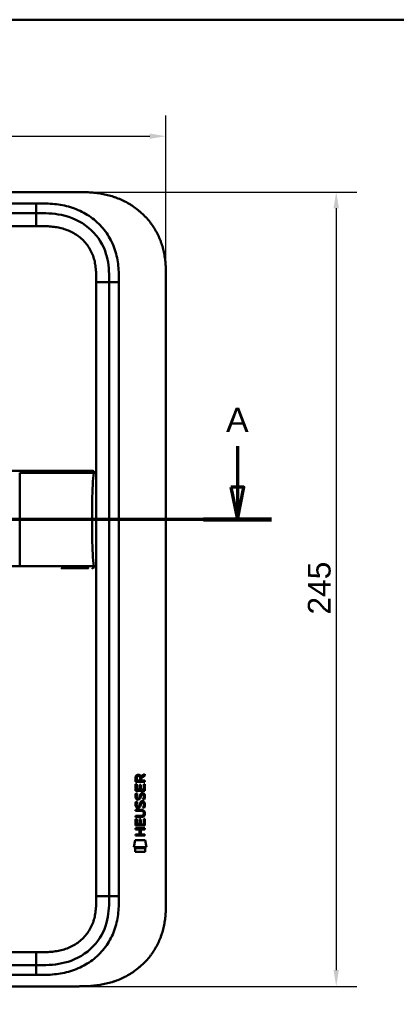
# Model space of a CAD drawing. Header units: millimetres. Extents: x 20 to 833, y 20 to 574.
# Tile 5 of 21: x 245 to 361, y 270 to 574. Entities that reach past the tile are written whole.
import ezdxf

# ---------------------------------------------------------------- set-up
doc = ezdxf.new("R2010")
doc.units = ezdxf.units.MM
doc.header["$LTSCALE"] = 2
for name, color, linetype, lineweight in [('Bemaßungen(DIN)', 7, 'Continuous', 25), ('Schnittansichtslinien(DIN)', 7, 'Continuous', 70), ('Sichtbare Kanten(DIN)', 7, 'Continuous', 50), ('Sichtbare tangentiale Kanten(DIN)', 7, 'Continuous', 50), ('Skizziergeometrie(DIN)', 7, 'Continuous', 50)]:
    doc.layers.add(name, color=color, linetype=linetype, lineweight=lineweight)
doc.styles.add('Aktuell-DINGroßer Text', font='arial.ttf')
doc.styles.add('STANDARD-DIN~0', font='arial.ttf')
doc.dimstyles.new('CAD-LAN', dxfattribs={"dimscale": 2, "dimtxt": 3.5, "dimasz": 2.5, "dimexe": 3.175, "dimexo": 0, "dimgap": 0.8, "dimtad": 1, "dimrnd": 1e-08, "dimtxsty": 'STANDARD-DIN~0', "dimcen": 0.09, "dimdle": 10, "dimclrd": 250, "dimclre": 250, "dimclrt": 250, "dimadec": 0, "dimazin": 2, "dimtfac": 1, "dimtmove": 0, "dimatfit": 3, "dimfxl": 1, "dimtolj": 1, "dimtzin": 0, "dimlwd": 25, "dimlwe": 25, "dimarcsym": 0})

# ---------------------------------------------------------------- blocks, each defined once
blk = doc.blocks.new('Ränder Standardrahmen')
at = {"layer": 'Skizziergeometrie(DIN)', "flags": 128}
blk.add_lwpolyline([(10, 10), (10, 287), (410, 287), (410, 10), (10, 10)], dxfattribs=at)
blk = doc.blocks.new('*D21')
at = {"layer": 'Bemaßungen(DIN)', "color": 250, "linetype": 'Continuous', "lineweight": 25, "true_color": 0x3f3f3f, "transparency": 16777216}
for p, q in [((75.6, 494.06), (75.6, 544.41)), ((289.6, 494.06), (289.6, 544.41)), ((80.6, 538.06), (284.6, 538.06))]:
    blk.add_line(p, q, dxfattribs=at)
at = {"layer": 'Bemaßungen(DIN)', "color": 250, "linetype": 'Continuous', "true_color": 0x3f3f3f, "transparency": 16777216}
for points in [[(80.6, 538.89), (80.6, 537.23), (75.6, 538.06)], [(284.6, 538.89), (284.6, 537.23), (289.6, 538.06)]]:
    blk.add_solid(points, dxfattribs=at)
at = {"layer": 'Defpoints', "color": 0, "linetype": 'Continuous', "transparency": 16777216}
for p in [(289.6, 538.06), (75.6, 494.06), (289.6, 494.06)]:
    blk.add_point(p, dxfattribs=at)
at = {"layer": 'Bemaßungen(DIN)', "color": 250, "linetype": 'Continuous', "lineweight": 25, "true_color": 0x3f3f3f, "transparency": 16777216, "insert": (174.83, 546.69), "char_height": 7, "attachment_point": 1, "style": 'STANDARD-DIN~0'}
blk.add_mtext('\\A1;214', dxfattribs=at)
blk = doc.blocks.new('*D22')
at = {"layer": 'Bemaßungen(DIN)', "color": 250, "linetype": 'Continuous', "lineweight": 25, "true_color": 0x3f3f3f, "transparency": 16777216}
for p, q in [((261.57, 520.84), (348.48, 520.84)), ((342.13, 515.84), (342.13, 280.84)), ((262.13, 275.84), (348.48, 275.84))]:
    blk.add_line(p, q, dxfattribs=at)
at = {"layer": 'Bemaßungen(DIN)', "color": 250, "linetype": 'Continuous', "true_color": 0x3f3f3f, "transparency": 16777216}
for points in [[(341.29, 515.84), (342.96, 515.84), (342.13, 520.84)], [(341.29, 280.84), (342.96, 280.84), (342.13, 275.84)]]:
    blk.add_solid(points, dxfattribs=at)
at = {"layer": 'Defpoints', "color": 0, "linetype": 'Continuous', "transparency": 16777216}
for p in [(261.57, 520.84), (262.13, 275.84), (342.13, 275.84)]:
    blk.add_point(p, dxfattribs=at)
at = {"layer": 'Bemaßungen(DIN)', "color": 250, "linetype": 'Continuous', "lineweight": 25, "true_color": 0x3f3f3f, "transparency": 16777216, "insert": (333.38, 390.52), "char_height": 7, "attachment_point": 1, "rotation": 90, "style": 'STANDARD-DIN~0'}
blk.add_mtext('\\A1;245', dxfattribs=at)
blk = doc.blocks.new('2DTransSchnitt0')
at = {"layer": 'Schnittansichtslinien(DIN)', "linetype": 'Continuous'}
for p, q in [((27.02, 221.22), (27.02, 214.93)), ((155.83, 221.22), (155.83, 214.93)), ((26.02, 214.93), (27.02, 209.93)), ((28.02, 214.93), (26.02, 214.93)), ((27.02, 214.93), (27.02, 209.93)), ((27.02, 209.93), (28.02, 214.93)), ((154.83, 214.93), (155.83, 209.93)), ((156.83, 214.93), (154.83, 214.93)), ((155.83, 214.93), (155.83, 209.93)), ((155.83, 209.93), (156.83, 214.93)), ((161.08, 209.93), (21.77, 209.93))]:
    blk.add_line(p, q, dxfattribs=at)
at = {"layer": 'Schnittansichtslinien(DIN)', "linetype": 'Continuous', "lineweight": 140}
for p, q in [((32.27, 209.93), (21.77, 209.93)), ((161.08, 209.93), (150.58, 209.93))]:
    blk.add_line(p, q, dxfattribs=at)
at = {"layer": 'Schnittansichtslinien(DIN)', "linetype": 'Continuous', "flags": 128}
for points in [[(26.02, 214.93), (27.02, 209.93), (28.02, 214.93), (26.02, 214.93)], [(154.83, 214.93), (155.83, 209.93), (156.83, 214.93), (154.83, 214.93)]]:
    blk.add_lwpolyline(points, dxfattribs=at)
at = {"layer": 'Schnittansichtslinien(DIN)'}
for points in [[(26.02, 214.93), (27.02, 209.93), (28.02, 214.93), (26.02, 214.93)], [(154.83, 214.93), (155.83, 209.93), (156.83, 214.93), (154.83, 214.93)]]:
    blk.add_solid(points, dxfattribs=at)
at = {"layer": 'Schnittansichtslinien(DIN)', "char_height": 3.73, "attachment_point": 7, "style": 'Aktuell-DINGroßer Text'}
for insert in [(25.27, 223.43), (154.08, 223.43)]:
    blk.add_mtext('A', dxfattribs=dict(at, insert=insert))

msp = doc.modelspace()

# ---------------------------------------------------------------- linework, layer by layer
at = {"layer": 'Sichtbare Kanten(DIN)'}
for p, q in [((261.565, 520.843), (103.643, 520.843)), ((249.566, 514.343), (104.643, 514.343)), ((272.104, 493.059), (272.104, 303.628)), ((289.604, 494.059), (289.604, 302.628)), ((280.252, 338.907), (280.255, 340.221)), ((280.603, 340.177), (280.602, 339.288)), ((281.62, 339.288), (281.62, 340.176)), ((281.917, 340.537), (283.113, 341.327)), ((283.112, 340.893), (281.97, 340.138)), ((283.113, 341.327), (283.112, 340.893)), ((280.25, 336.177), (280.252, 338.181)), ((283.111, 338.905), (280.252, 338.907)), ((280.252, 338.181), (280.6, 338.181)), ((280.6, 338.181), (280.599, 336.554)), ((280.602, 339.288), (281.62, 339.288)), ((281.493, 336.553), (281.495, 338)), ((281.495, 338), (281.843, 338)), ((281.843, 338), (281.842, 336.553)), ((281.97, 340.138), (281.969, 339.287)), ((281.969, 339.287), (283.111, 339.286)), ((282.76, 336.552), (282.762, 338.199)), ((282.762, 338.199), (283.11, 338.199)), ((283.11, 338.199), (283.109, 336.175)), ((283.111, 339.286), (283.111, 338.905)), ((283.109, 336.175), (280.25, 336.177)), ((280.422, 335.403), (280.76, 335.303)), ((280.599, 336.554), (281.493, 336.553)), ((280.618, 334.071), (280.625, 334.054)), ((281.842, 336.553), (282.76, 336.552)), ((282.35, 335.1), (282.339, 335.1)), ((280.42, 332.857), (280.758, 332.756)), ((280.616, 331.525), (280.623, 331.508)), ((281.3, 331.427), (281.311, 331.444)), ((281.302, 333.974), (281.313, 333.991)), ((282.348, 332.553), (282.337, 332.553)), ((280.243, 328.015), (280.244, 328.392)), ((281.889, 328.013), (280.243, 328.015)), ((280.244, 328.392), (281.913, 328.39)), ((280.245, 330.326), (281.891, 330.325)), ((280.245, 329.949), (280.245, 330.326)), ((281.915, 329.948), (280.245, 329.949)), ((282.795, 329.163), (282.795, 329.173)), ((280.241, 325.439), (280.243, 327.443)), ((283.1, 325.437), (280.241, 325.439)), ((280.243, 327.443), (280.592, 327.443)), ((280.592, 327.443), (280.59, 325.816)), ((280.59, 325.816), (281.485, 325.815)), ((281.485, 325.815), (281.486, 327.262)), ((281.486, 327.262), (281.834, 327.262)), ((281.834, 327.262), (281.833, 325.815)), ((281.833, 325.815), (282.752, 325.814)), ((282.752, 325.814), (282.753, 327.461)), ((282.753, 327.461), (283.102, 327.461)), ((283.102, 327.461), (283.1, 325.437)), ((280.238, 322.711), (281.481, 322.71)), ((280.238, 322.334), (280.238, 322.711)), ((283.096, 322.332), (280.238, 322.334)), ((280.239, 324.269), (280.24, 324.646)), ((281.482, 324.268), (280.239, 324.269)), ((280.24, 324.646), (283.098, 324.644)), ((281.481, 322.71), (281.482, 324.268)), ((281.839, 324.267), (281.837, 322.71)), ((281.837, 322.71), (283.097, 322.709)), ((283.098, 324.266), (281.839, 324.267)), ((283.097, 322.709), (283.096, 322.332)), ((283.098, 324.644), (283.098, 324.266)), ((279.707, 318.757), (280.166, 320.89)), ((280.166, 320.89), (283.172, 320.887)), ((283.172, 320.887), (283.622, 318.754)), ((283.622, 318.754), (279.707, 318.757)), ((280.165, 317.329), (280.166, 318.471)), ((283.162, 317.327), (280.165, 317.329)), ((280.166, 318.471), (283.163, 318.469)), ((283.163, 318.469), (283.162, 317.327)), ((249.566, 282.343), (104.643, 282.343)), ((103.643, 275.843), (262.125, 275.843))]:
    msp.add_line(p, q, dxfattribs=at)
for centre, major_axis, ratio, start_param, end_param in [((281.781, 339.404), (0.976, -1.274), 0.5180415, 2.7627686, 3.7355131), ((280.389, 339.323), (-1.242, -1.64), 0.5994938, 2.7365723, 3.5673799), ((281.884, 337.182), (1.103, 3.296), 0.2312948, 2.8124619, 2.8734213), ((281.691, 333.413), (0.839, 1.642), 0.4591024, 5.9761877, 6.4975755), ((281.968, 334.882), (1.192, 3.54), 0.2215161, 2.8263053, 2.8854462), ((281.369, 332.328), (0.583, 1.012), 0.541605, 2.7569093, 3.2147406), ((281.363, 334.865), (0.574, 1.004), 0.5438409, 2.7534304, 3.2137241), ((281.242, 331.452), (0.098, 0.139), 0.3641716, 4.4844927, 4.7925708), ((281.244, 333.998), (0.098, 0.139), 0.3641716, 4.4844927, 4.7925708), ((281.69, 330.869), (0.838, 1.64), 0.4594521, 5.9760112, 6.497704), ((278.074, 332.695), (4.808, -4.323), 0.3742014, 5.888113, 6.6064523), ((278.07, 325.651), (4.814, 4.313), 0.3742661, 5.9599282, 6.6783921), ((259.362, 349), (23.266, -20.361), 0.1371339, 6.127502, 6.402435)]:
    msp.add_ellipse(centre, major_axis=major_axis, ratio=ratio, start_param=start_param, end_param=end_param, dxfattribs=at)
for points, knots in [([(289.604, 494.059), (289.604, 494.627), (289.604, 495.77), (289.568, 497.219), (289.486, 498.68), (289.375, 499.856), (289.166, 501.33), (288.938, 502.509), (288.567, 503.975), (288.2, 505.139), (287.647, 506.572), (287.131, 507.699), (286.392, 509.072), (285.728, 510.139), (284.809, 511.423), (284.005, 512.409), (282.921, 513.579), (281.992, 514.463), (280.764, 515.495), (279.73, 516.26), (278.383, 517.134), (277.266, 517.766), (275.828, 518.469), (274.65, 518.961), (273.151, 519.488), (271.935, 519.84), (270.403, 520.195), (269.171, 520.415), (267.632, 520.617), (266.402, 520.725), (264.875, 520.807), (263.358, 520.843), (262.16, 520.844), (261.565, 520.843)], [0.00000215, 0.00000215, 0.00000215, 0.00000215, 0.04166657, 0.08333314, 0.10416642, 0.14583299, 0.16666628, 0.20833285, 0.22916613, 0.2708327, 0.29166599, 0.33333256, 0.35416584, 0.39583241, 0.4166657, 0.45833227, 0.47916555, 0.52083212, 0.54166541, 0.58333198, 0.60416526, 0.64583183, 0.66666512, 0.70833169, 0.72916497, 0.77083154, 0.79166483, 0.8333314, 0.85416468, 0.89583125, 0.91666454, 0.95833111, 0.99999768, 0.99999768, 0.99999768, 0.99999768]), ([(249.566, 514.343), (252.198, 514.343), (254.84, 514.293), (257.362, 513.774), (260.432, 513.142), (263.357, 511.822), (265.738, 509.843), (268.048, 507.924), (269.807, 505.415), (270.824, 502.686), (271.674, 500.404), (272.005, 497.969), (272.079, 495.507), (272.104, 494.691), (272.104, 493.873), (272.104, 493.059)], [-3.5878945, -3.5878945, -3.5878945, -3.5878945, -2.8265828, -2.8265828, -2.8265828, -1.8995125, -1.8995125, -1.8995125, -1.0006299, -1.0006299, -1.0006299, -0.2492206, -0.2492206, -0.2492206, 0, 0, 0, 0]), ([(257.333, 434.856), (256.903, 434.856), (256.463, 434.856), (256.013, 434.856), (253.482, 434.856), (250.741, 434.856), (248, 434.856), (245.75, 434.856), (243.48, 434.856), (241.21, 434.856), (231.106, 434.856), (220.956, 434.856), (210.834, 434.856), (193.925, 434.856), (177, 434.856), (160.087, 434.856), (151.63, 434.856), (143.171, 434.856), (134.713, 434.856), (130.484, 434.856), (126.257, 434.856), (122.028, 434.856), (119.363, 434.856), (116.687, 434.856), (114.04, 434.856), (112.486, 434.856), (110.952, 434.856), (109.405, 434.856), (109.043, 434.856), (108.686, 434.856), (108.314, 434.856)], [4.0756592, 4.0756592, 4.0756592, 4.0756592, 4.2235005, 4.2235005, 4.2235005, 5.0551855, 5.0551855, 5.0551855, 5.7376751, 5.7376751, 5.7376751, 8.7756456, 8.7756456, 8.7756456, 13.8502555, 13.8502555, 13.8502555, 16.3875605, 16.3875605, 16.3875605, 17.6562129, 17.6562129, 17.6562129, 18.4553381, 18.4553381, 18.4553381, 18.9248654, 18.9248654, 18.9248654, 19.0347624, 19.0347624, 19.0347624, 19.0347624]), ([(257.336, 434.856), (257.336, 434.856), (257.336, 434.856), (257.341, 434.856), (257.345, 434.856), (257.357, 434.856), (257.366, 434.856), (257.395, 434.856), (257.416, 434.856), (257.494, 434.856), (257.55, 434.856), (257.905, 434.856), (258.2, 434.856), (258.681, 434.856), (258.871, 434.856), (259.121, 434.856), (259.183, 434.856), (259.255, 434.856), (259.264, 434.856), (259.278, 434.856), (259.282, 434.856), (259.286, 434.856), (259.286, 434.856), (259.286, 434.856)], [0, 0, 0, 0, 0.00002188, 0.00002188, 0.00142248, 0.00142248, 0.00422366, 0.00422366, 0.01131416, 0.01131416, 0.03022246, 0.03022246, 0.13111584, 0.13111584, 0.19835985, 0.19835985, 0.22076992, 0.22076992, 0.2242714, 0.2242714, 0.22567199, 0.22567199, 0.22569388, 0.22569388, 0.22569388, 0.22569388]), ([(266.809, 434.857), (266.809, 434.857), (266.809, 434.857), (266.809, 434.857), (266.81, 434.855), (266.809, 434.855), (266.809, 434.857), (266.809, 434.858), (266.81, 434.856), (266.811, 434.856), (266.812, 434.855), (266.812, 434.857), (266.812, 434.857), (266.813, 434.857), (266.814, 434.856), (266.815, 434.856), (266.815, 434.856), (266.815, 434.856), (266.816, 434.856), (266.816, 434.857), (266.817, 434.856), (266.817, 434.856), (266.818, 434.856), (266.819, 434.856), (266.82, 434.856), (266.821, 434.856), (266.822, 434.856), (266.823, 434.856), (266.825, 434.856), (266.826, 434.856), (266.827, 434.856), (266.828, 434.856), (266.829, 434.856), (266.83, 434.856), (266.831, 434.856), (266.833, 434.856), (266.834, 434.856), (266.835, 434.856), (266.836, 434.856), (266.837, 434.856), (266.839, 434.856), (266.84, 434.856), (266.841, 434.856), (266.842, 434.856), (266.844, 434.856), (266.845, 434.856), (266.846, 434.856), (266.847, 434.856), (266.849, 434.856), (266.85, 434.856), (266.851, 434.856), (266.853, 434.856), (266.854, 434.856), (266.855, 434.856), (266.857, 434.856), (266.872, 434.856), (266.872, 434.856), (266.022, 434.856), (265.429, 434.856), (264.382, 434.856), (262.872, 434.856), (261.855, 434.856), (260.641, 434.856), (259.278, 434.856)], [0, 0, 0, 0, 0.0025183, 0.0025183, 0.0025183, 0.0949441, 0.0949441, 0.0949441, 0.1873699, 0.1873699, 0.1873699, 0.2797957, 0.2797957, 0.2797957, 0.3722215, 0.3722215, 0.3722215, 0.4184344, 0.4184344, 0.4184344, 0.4646473, 0.4646473, 0.4646473, 0.5570732, 0.5570732, 0.5570732, 0.649499, 0.649499, 0.649499, 0.7419248, 0.7419248, 0.7419248, 0.8343506, 0.8343506, 0.8343506, 0.9267764, 0.9267764, 0.9267764, 1.0192022, 1.0192022, 1.0192022, 1.111628, 1.111628, 1.111628, 1.2040539, 1.2040539, 1.2040539, 1.2964797, 1.2964797, 1.2964797, 1.3889055, 1.3889055, 1.3889055, 1.4813313, 1.4813313, 1.4813313, 2.5715522, 2.5715522, 2.5715522, 3.3314242, 3.3314242, 3.3314242, 3.8432408, 3.8432408, 3.8432408, 3.8432408]), ([(266.821, 434.856), (266.821, 434.856), (266.821, 434.856), (266.824, 434.856), (266.826, 434.856), (266.832, 434.856), (266.836, 434.856), (266.846, 434.856), (266.852, 434.856), (266.864, 434.856), (266.869, 434.856), (266.875, 434.856)], [0, 0, 0, 0, 0.0000178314, 0.0000178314, 0.0007794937, 0.0007794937, 0.0018252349, 0.0018252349, 0.0037615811, 0.0037615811, 0.0056120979, 0.0056120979, 0.0056120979, 0.0056120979]), ([(266.828, 434.856), (266.828, 434.856), (266.828, 434.856), (266.828, 434.856), (266.828, 434.856), (266.829, 434.856), (266.829, 434.856), (266.83, 434.856), (266.83, 434.856), (266.835, 434.856), (266.839, 434.856), (266.851, 434.856), (266.857, 434.856), (266.865, 434.856), (266.866, 434.856), (266.867, 434.856)], [0, 0, 0, 0, 0.0000222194, 0.0000222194, 0.0000666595, 0.0000666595, 0.0001555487, 0.0001555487, 0.000333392, 0.000333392, 0.0016342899, 0.0016342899, 0.0041648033, 0.0041648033, 0.0047801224, 0.0047801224, 0.0047801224, 0.0047801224]), ([(266.835, 434.856), (266.835, 434.856), (266.835, 434.856), (266.835, 434.856), (266.835, 434.856), (266.836, 434.856), (266.836, 434.856), (266.838, 434.856), (266.839, 434.856), (266.841, 434.856), (266.843, 434.856), (266.846, 434.856), (266.847, 434.856), (266.851, 434.856), (266.853, 434.856), (266.857, 434.856), (266.858, 434.856), (266.86, 434.856)], [0, 0, 0, 0, 0.0000111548, 0.0000111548, 0.0000825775, 0.0000825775, 0.0002255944, 0.0002255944, 0.0005124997, 0.0005124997, 0.0010879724, 0.0010879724, 0.0016605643, 0.0016605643, 0.0027915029, 0.0027915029, 0.0035733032, 0.0035733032, 0.0035733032, 0.0035733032]), ([(266.86, 434.856), (266.86, 434.856), (266.86, 434.856), (266.86, 434.856), (266.861, 434.856), (266.861, 434.856), (266.861, 434.856), (266.862, 434.856), (266.862, 434.856), (266.865, 434.856), (266.867, 434.856), (266.872, 434.856), (266.874, 434.856), (266.88, 434.856), (266.882, 434.856), (266.895, 434.856), (266.898, 434.856), (266.905, 434.856), (266.908, 434.856), (266.913, 434.856), (266.917, 434.856), (266.927, 434.856), (266.935, 434.856), (266.957, 434.855), (266.973, 434.855), (267.05, 434.852), (267.112, 434.846), (267.201, 434.82), (267.23, 434.808), (267.283, 434.777), (267.308, 434.758), (267.349, 434.711), (267.365, 434.683), (267.388, 434.626), (267.395, 434.596), (267.403, 434.535), (267.404, 434.504), (267.401, 434.397), (267.389, 434.321), (267.377, 434.245)], [0, 0, 0, 0, 0.00028677, 0.00028677, 0.00085963, 0.00085963, 0.00200522, 0.00200522, 0.00429634, 0.00429634, 0.02262582, 0.02262582, 0.03179275, 0.03179275, 0.04109082, 0.04109082, 0.04341208, 0.04341208, 0.04456568, 0.04456568, 0.0457191, 0.0457191, 0.04803012, 0.04803012, 0.05262124, 0.05262124, 0.07113734, 0.07113734, 0.08037876, 0.08037876, 0.08967939, 0.08967939, 0.09896721, 0.09896721, 0.10819296, 0.10819296, 0.11738064, 0.11738064, 0.14030941, 0.14030941, 0.14030941, 0.14030941]), ([(266.838, 419.856), (266.838, 423.692), (266.882, 427.507), (267.033, 430.455), (267.11, 431.957), (267.216, 433.239), (267.373, 434.245)], [0, 0, 0, 0, 0.30888536, 0.30888536, 0.30888536, 0.4662495, 0.4662495, 0.4662495, 0.4662495]), ([(266.838, 419.856), (266.838, 416.019), (266.882, 412.204), (267.033, 409.256), (267.11, 407.754), (267.216, 406.473), (267.373, 405.466)], [0, 0, 0, 0, 0.30889062, 0.30889062, 0.30889062, 0.46621578, 0.46621578, 0.46621578, 0.46621578]), ([(264.416, 404.856), (263.902, 404.856), (263.442, 404.856), (262.873, 404.856), (262.873, 404.856), (262.873, 404.856), (262.873, 404.856), (262.872, 404.856), (262.872, 404.856), (262.871, 404.856), (262.87, 404.856), (262.854, 404.856), (262.838, 404.856), (262.801, 404.856), (262.779, 404.856), (262.701, 404.856), (262.643, 404.856), (262.429, 404.856), (262.269, 404.856), (262.049, 404.856), (261.994, 404.856), (260.806, 404.856), (259.454, 404.856), (257.812, 404.856), (257.632, 404.856), (257.416, 404.856), (257.382, 404.856), (257.344, 404.856), (257.341, 404.856), (257.338, 404.856), (257.337, 404.856), (257.337, 404.856), (257.337, 404.856), (257.336, 404.856), (257.336, 404.856), (257.336, 404.856), (257.336, 404.856), (257.336, 404.856)], [0, 0, 0, 0, 0.2888434, 0.2888434, 0.2888555, 0.2888555, 0.2889037, 0.2889037, 0.2890003, 0.2890003, 0.2893864, 0.2893864, 0.2972061, 0.2972061, 0.3076323, 0.3076323, 0.3354365, 0.3354365, 0.409599, 0.409599, 0.4343137, 0.4343137, 0.9352187, 0.9352187, 0.9962242, 0.9962242, 1.0076608, 1.0076608, 1.008733, 1.008733, 1.0088295, 1.0088295, 1.0088778, 1.0088778, 1.0089019, 1.0089019, 1.008914, 1.008914, 1.008914, 1.008914]), ([(265.687, 404.856), (265.687, 404.856), (265.687, 404.856), (265.687, 404.856), (265.687, 404.856), (265.687, 404.856), (265.686, 404.856), (265.686, 404.856), (265.685, 404.856), (265.684, 404.856), (265.683, 404.856), (265.681, 404.856), (265.679, 404.856), (265.659, 404.856), (265.641, 404.856), (265.597, 404.856), (265.572, 404.856), (265.478, 404.856), (265.406, 404.856), (265.229, 404.856), (265.122, 404.856), (264.971, 404.856), (264.933, 404.856), (264.796, 404.856), (264.693, 404.856), (264.546, 404.856), (264.506, 404.856), (264.449, 404.856), (264.433, 404.856), (264.417, 404.856), (264.417, 404.856), (264.416, 404.856), (264.416, 404.856), (264.416, 404.856)], [0, 0, 0, 0, 0.00002838, 0.00002838, 0.00008514, 0.00008514, 0.00019867, 0.00019867, 0.00065277, 0.00065277, 0.00156097, 0.00156097, 0.00328513, 0.00328513, 0.02167639, 0.02167639, 0.04619826, 0.04619826, 0.11159781, 0.11159781, 0.1988087, 0.1988087, 0.22787204, 0.22787204, 0.30054295, 0.30054295, 0.32778981, 0.32778981, 0.33800712, 0.33800712, 0.33824659, 0.33824659, 0.33826078, 0.33826078, 0.33826078, 0.33826078]), ([(266.969, 404.857), (266.943, 404.855), (266.916, 404.854), (266.869, 404.854), (266.849, 404.854), (266.823, 404.854), (266.817, 404.854), (266.81, 404.854), (266.81, 404.854), (266.81, 404.854), (266.809, 404.854), (266.809, 404.854)], [0.159826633, 0.159826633, 0.159826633, 0.159826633, 0.167747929, 0.167747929, 0.174016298, 0.174016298, 0.175896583, 0.175896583, 0.175984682, 0.175984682, 0.176039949, 0.176039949, 0.176039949, 0.176039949]), ([(266.875, 404.856), (266.871, 404.856), (266.867, 404.855), (266.85, 404.855), (266.836, 404.855), (266.822, 404.855), (266.821, 404.855), (266.821, 404.855), (266.821, 404.855), (266.821, 404.855), (266.821, 404.855), (266.821, 404.855)], [0.1063680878, 0.1063680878, 0.1063680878, 0.1063680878, 0.1076624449, 0.1076624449, 0.1118780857, 0.1118780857, 0.1119328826, 0.1119328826, 0.1119534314, 0.1119534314, 0.1119649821, 0.1119649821, 0.1119649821, 0.1119649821]), ([(266.867, 404.856), (266.861, 404.856), (266.855, 404.855), (266.846, 404.855), (266.843, 404.855), (266.838, 404.855), (266.835, 404.855), (266.831, 404.855), (266.83, 404.855), (266.829, 404.855), (266.828, 404.855), (266.828, 404.855), (266.828, 404.855), (266.827, 404.855), (266.827, 404.855), (266.827, 404.855)], [0.0954974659, 0.0954974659, 0.0954974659, 0.0954974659, 0.0980683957, 0.0980683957, 0.0989366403, 0.0989366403, 0.0997885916, 0.0997885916, 0.1001419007, 0.1001419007, 0.1002300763, 0.1002300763, 0.1002741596, 0.1002741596, 0.1002851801, 0.1002851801, 0.1002851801, 0.1002851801]), ([(267.377, 405.466), (267.393, 405.364), (267.411, 405.259), (267.397, 405.129), (267.392, 405.103), (267.377, 405.057), (267.369, 405.037), (267.347, 405.001), (267.335, 404.984), (267.306, 404.954), (267.29, 404.94), (267.238, 404.906), (267.197, 404.89), (267.116, 404.869), (267.075, 404.863), (267.015, 404.859), (266.996, 404.858), (266.963, 404.856), (266.948, 404.856), (266.93, 404.856), (266.925, 404.856), (266.915, 404.856), (266.911, 404.856), (266.904, 404.856), (266.901, 404.856), (266.888, 404.856), (266.885, 404.856), (266.876, 404.856), (266.873, 404.856), (266.868, 404.856), (266.866, 404.856), (266.862, 404.856), (266.862, 404.856), (266.861, 404.856), (266.861, 404.856), (266.86, 404.856), (266.86, 404.856), (266.859, 404.856), (266.859, 404.856), (266.859, 404.856)], [0, 0, 0, 0, 0.0311277, 0.0311277, 0.03911556, 0.03911556, 0.04551701, 0.04551701, 0.05176502, 0.05176502, 0.05801202, 0.05801202, 0.07063282, 0.07063282, 0.08310355, 0.08310355, 0.08876398, 0.08876398, 0.09302208, 0.09302208, 0.0945824, 0.0945824, 0.09615429, 0.09615429, 0.09772199, 0.09772199, 0.10409523, 0.10409523, 0.11652864, 0.11652864, 0.13514677, 0.13514677, 0.13863752, 0.13863752, 0.14018957, 0.14018957, 0.14028666, 0.14028666, 0.14033604, 0.14033604, 0.14033604, 0.14033604]), ([(282.795, 329.173), (282.795, 329.219), (282.792, 329.266), (282.776, 329.402), (282.754, 329.489), (282.679, 329.64), (282.633, 329.701), (282.513, 329.807), (282.442, 329.847), (282.225, 329.93), (282.065, 329.948), (281.915, 329.948)], [0, 0, 0, 0, 0.01400423, 0.01400423, 0.0408947, 0.0408947, 0.06439039, 0.06439039, 0.08887549, 0.08887549, 0.13413559, 0.13413559, 0.13413559, 0.13413559]), ([(272.104, 303.628), (272.104, 301.204), (272.056, 298.744), (271.532, 296.402), (270.941, 293.756), (269.759, 291.227), (267.985, 289.09), (265.996, 286.693), (263.307, 284.844), (260.336, 283.754), (257.893, 282.858), (255.277, 282.479), (252.617, 282.382), (251.603, 282.344), (250.584, 282.343), (249.566, 282.343)], [-3.5878945, -3.5878945, -3.5878945, -3.5878945, -2.8454091, -2.8454091, -2.8454091, -2.0068747, -2.0068747, -2.0068747, -1.0669607, -1.0669607, -1.0669607, -0.2943581, -0.2943581, -0.2943581, 0, 0, 0, 0]), ([(262.125, 275.843), (262.536, 275.844), (263.548, 275.848), (264.875, 275.88), (266.402, 275.961), (267.632, 276.069), (269.171, 276.272), (270.403, 276.491), (271.935, 276.847), (273.151, 277.199), (274.65, 277.725), (275.828, 278.218), (277.266, 278.921), (278.383, 279.553), (279.73, 280.427), (280.764, 281.192), (281.993, 282.224), (282.921, 283.108), (284.005, 284.278), (284.809, 285.263), (285.728, 286.548), (286.392, 287.615), (287.131, 288.988), (287.647, 290.115), (288.2, 291.548), (288.567, 292.712), (288.938, 294.178), (289.166, 295.357), (289.375, 296.831), (289.486, 298.007), (289.568, 299.468), (289.604, 300.917), (289.604, 302.06), (289.604, 302.628)], [0.01304212, 0.01304212, 0.01304212, 0.01304212, 0.04166717, 0.08333381, 0.10416714, 0.14583378, 0.1666671, 0.20833375, 0.22916707, 0.27083371, 0.29166704, 0.33333368, 0.354167, 0.39583365, 0.41666697, 0.45833362, 0.47916694, 0.52083358, 0.54166691, 0.58333355, 0.60416687, 0.64583352, 0.66666684, 0.70833349, 0.72916681, 0.77083345, 0.79166678, 0.83333342, 0.85416674, 0.89583339, 0.91666671, 0.95833335, 0.99999585, 0.99999585, 0.99999585, 0.99999585])]:
    msp.add_open_spline(points, degree=3, knots=knots, dxfattribs=at)
for points in [[(266.809, 434.857), (266.81, 434.857), (266.811, 434.857), (266.812, 434.857)], [(266.809, 434.856), (266.809, 434.856), (266.809, 434.856), (266.809, 434.856)], [(266.813, 434.857), (266.834, 434.857), (266.856, 434.857), (266.879, 434.856)], [(280.255, 340.221), (280.269, 340.662), (280.501, 341.124), (281.114, 341.124)], [(281.62, 340.176), (281.621, 340.449), (281.534, 340.774), (281.118, 340.775)], [(280.298, 333.925), (280.208, 334.165), (280.179, 334.399), (280.221, 334.727)], [(280.221, 334.727), (280.239, 334.866), (280.28, 335.073), (280.351, 335.246)], [(280.351, 335.246), (280.37, 335.296), (280.422, 335.403), (280.422, 335.403)], [(280.606, 334.838), (280.541, 334.586), (280.535, 334.361), (280.594, 334.145)], [(280.76, 335.303), (280.76, 335.303), (280.64, 334.976), (280.606, 334.838)], [(281.313, 333.991), (281.382, 334.1), (281.439, 334.264), (281.493, 334.509)], [(281.493, 334.509), (281.578, 334.877), (281.68, 335.088), (281.821, 335.255)], [(281.833, 334.358), (281.778, 334.119), (281.716, 333.954), (281.64, 333.816)], [(281.821, 335.255), (281.914, 335.366), (282.044, 335.438), (282.224, 335.462)], [(281.882, 334.557), (281.874, 334.527), (281.834, 334.361), (281.833, 334.358)], [(282.068, 334.982), (281.997, 334.893), (281.936, 334.755), (281.882, 334.557)], [(282.339, 335.1), (282.217, 335.1), (282.142, 335.067), (282.068, 334.982)], [(282.224, 335.462), (282.511, 335.5), (282.794, 335.4), (282.988, 335.084)], [(282.756, 334.056), (282.825, 334.389), (282.825, 334.665), (282.719, 334.862)], [(283.136, 334.149), (283.106, 333.818), (282.948, 333.488), (282.911, 333.431)], [(282.988, 335.084), (283.098, 334.903), (283.151, 334.684), (283.151, 334.414)], [(283.151, 334.414), (283.151, 334.33), (283.144, 334.244), (283.136, 334.149)], [(280.296, 331.378), (280.206, 331.619), (280.177, 331.852), (280.219, 332.18)], [(280.219, 332.18), (280.236, 332.319), (280.278, 332.526), (280.349, 332.7)], [(280.856, 330.917), (280.632, 330.95), (280.402, 331.096), (280.296, 331.378)], [(280.858, 333.464), (280.634, 333.497), (280.404, 333.642), (280.298, 333.925)], [(280.349, 332.7), (280.368, 332.749), (280.42, 332.856), (280.42, 332.857)], [(280.603, 332.292), (280.539, 332.039), (280.533, 331.815), (280.592, 331.599)], [(280.758, 332.756), (280.758, 332.756), (280.638, 332.43), (280.603, 332.292)], [(280.828, 331.295), (280.975, 331.235), (281.164, 331.271), (281.269, 331.385)], [(280.83, 333.841), (280.977, 333.782), (281.166, 333.817), (281.271, 333.932)], [(281.012, 333.451), (280.912, 333.453), (280.891, 333.459), (280.858, 333.464)], [(281.638, 331.269), (281.523, 331.059), (281.328, 330.901), (281.01, 330.905)], [(281.64, 333.816), (281.525, 333.606), (281.33, 333.447), (281.012, 333.451)], [(281.311, 331.444), (281.38, 331.554), (281.436, 331.717), (281.491, 331.962)], [(281.491, 331.962), (281.576, 332.33), (281.678, 332.541), (281.819, 332.709)], [(281.831, 331.812), (281.776, 331.572), (281.714, 331.407), (281.638, 331.269)], [(281.819, 332.709), (281.912, 332.819), (282.042, 332.891), (282.222, 332.916)], [(281.88, 332.011), (281.872, 331.98), (281.832, 331.814), (281.831, 331.812)], [(282.065, 332.436), (281.995, 332.347), (281.934, 332.209), (281.88, 332.011)], [(282.337, 332.553), (282.215, 332.554), (282.14, 332.521), (282.065, 332.436)], [(282.222, 332.916), (282.509, 332.954), (282.792, 332.854), (282.986, 332.537)], [(282.54, 330.971), (282.54, 330.971), (282.695, 331.225), (282.754, 331.509)], [(282.542, 333.517), (282.542, 333.517), (282.697, 333.771), (282.756, 334.056)], [(282.911, 333.431), (282.891, 333.435), (282.543, 333.517), (282.542, 333.517)], [(282.754, 331.509), (282.823, 331.843), (282.823, 332.119), (282.717, 332.316)], [(283.134, 331.602), (283.104, 331.271), (282.946, 330.942), (282.909, 330.884)], [(282.986, 332.537), (283.096, 332.357), (283.149, 332.138), (283.149, 331.868)], [(283.149, 331.868), (283.149, 331.783), (283.142, 331.697), (283.134, 331.602)], [(281.01, 330.905), (280.91, 330.906), (280.889, 330.913), (280.856, 330.917)], [(282.909, 330.884), (282.889, 330.889), (282.54, 330.971), (282.54, 330.971)]]:
    msp.add_open_spline(points, degree=3, dxfattribs=at)
msp.add_rational_spline([(267.373, 434.245), (267.373, 434.245), (267.373, 434.245), (267.373, 434.245), (267.376, 434.245), (267.377, 434.245), (267.377, 434.245)], [1, 1, 1, 1, 1.08010035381, 1.12345159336, 1.13005371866], degree=3, knots=[0, 0, 0, 0, 0.00567203, 0.00567203, 0.00567203, 0.11634103, 0.11634103, 0.11634103, 0.11634103], dxfattribs=at)
at = {"layer": 'Sichtbare tangentiale Kanten(DIN)'}
for p, q in [((249.566, 514.343), (249.566, 517.343)), ((249.587, 510.343), (249.587, 514.343)), ((249.587, 510.343), (149.702, 510.343)), ((268.104, 303.628), (268.104, 493.059)), ((268.104, 493.059), (272.104, 493.059)), ((272.104, 493.059), (275.104, 493.059)), ((117.036, 419.856), (244.51, 419.856)), ((268.104, 303.628), (272.104, 303.628)), ((275.104, 303.628), (272.104, 303.628)), ((149.702, 286.343), (249.587, 286.343)), ((249.587, 286.343), (249.587, 282.343)), ((249.566, 282.343), (249.566, 279.344))]:
    msp.add_line(p, q, dxfattribs=at)
for points, degree in [([(249.566, 517.343), (201.258, 517.343), (152.95, 517.343), (104.643, 517.343)], 3), ([(275.104, 303.628), (275.104, 366.771), (275.104, 429.915), (275.104, 493.059)], 3), ([(244.51, 434.245), (244.51, 432.456), (244.51, 429.955), (244.51, 426.805), (244.51, 423.33), (244.51, 419.856)], 5), ([(244.51, 405.466), (244.51, 407.256), (244.51, 409.756), (244.51, 412.906), (244.51, 416.381), (244.51, 419.856)], 5), ([(104.643, 279.343), (152.95, 279.343), (201.258, 279.343), (249.566, 279.344)], 3)]:
    msp.add_open_spline(points, degree=degree, dxfattribs=at)
for points, knots in [([(275.08, 495.516), (275.054, 496.424), (275.006, 497.229), (274.924, 498.038), (274.922, 498.052), (274.921, 498.066), (274.919, 498.08), (274.834, 498.902), (274.711, 499.734), (274.543, 500.553), (274.541, 500.56), (274.54, 500.567), (274.538, 500.574), (274.369, 501.397), (274.153, 502.216), (273.888, 503.014), (273.887, 503.017), (273.886, 503.021), (273.885, 503.025), (273.352, 504.631), (272.607, 506.193), (271.696, 507.603), (270.782, 509.018), (269.657, 510.347), (268.408, 511.493), (267.16, 512.638), (265.747, 513.64), (264.262, 514.445), (262.789, 515.244), (261.193, 515.878), (259.56, 516.33), (259.553, 516.332), (259.547, 516.333), (259.541, 516.335), (258.73, 516.558), (257.909, 516.738), (257.082, 516.879), (257.074, 516.88), (257.066, 516.881), (257.059, 516.883), (256.235, 517.022), (255.407, 517.123), (254.586, 517.193), (254.571, 517.194), (254.557, 517.195), (254.542, 517.196), (253.734, 517.264), (252.938, 517.302), (252.07, 517.323), (252.056, 517.323), (252.042, 517.323), (252.027, 517.324), (251.18, 517.343), (250.373, 517.343), (249.566, 517.343)], [19.1889016, 19.1889016, 19.1889016, 19.1889016, 19.4373471, 19.4373471, 19.4373471, 19.4416429, 19.4416429, 19.4416429, 19.6941747, 19.6941747, 19.6941747, 19.696296, 19.696296, 19.696296, 19.9500375, 19.9500375, 19.9500375, 19.9511796, 19.9511796, 19.9511796, 20.4624403, 20.4624403, 20.4624403, 20.9755964, 20.9755964, 20.9755964, 21.4881542, 21.4881542, 21.4881542, 21.9968978, 21.9968978, 21.9968978, 21.9988678, 21.9988678, 21.9988678, 22.2512956, 22.2512956, 22.2512956, 22.2537275, 22.2537275, 22.2537275, 22.5050635, 22.5050635, 22.5050635, 22.509571, 22.509571, 22.509571, 22.7569167, 22.7569167, 22.7569167, 22.760988, 22.760988, 22.760988, 23.0030728, 23.0030728, 23.0030728, 23.0030728]), ([(268.104, 493.059), (268.104, 493.294), (268.104, 493.529), (268.104, 493.764), (268.103, 493.908), (268.103, 494.051), (268.102, 494.195), (268.101, 494.267), (268.101, 494.338), (268.1, 494.41), (268.098, 494.554), (268.096, 494.697), (268.094, 494.841), (268.092, 494.917), (268.091, 494.993), (268.089, 495.069), (268.088, 495.145), (268.086, 495.221), (268.083, 495.297), (268.079, 495.449), (268.074, 495.602), (268.068, 495.759), (268.055, 496.067), (268.039, 496.361), (268.017, 496.665), (268.017, 496.673), (268.016, 496.68), (268.015, 496.688), (267.97, 497.303), (267.904, 497.892), (267.808, 498.48), (267.807, 498.489), (267.805, 498.498), (267.804, 498.507), (267.706, 499.1), (267.578, 499.686), (267.412, 500.264), (267.411, 500.268), (267.41, 500.272), (267.409, 500.276), (267.24, 500.864), (267.031, 501.446), (266.785, 502.005), (266.536, 502.569), (266.244, 503.123), (265.916, 503.647), (265.586, 504.175), (265.214, 504.683), (264.811, 505.157), (264.407, 505.633), (263.964, 506.084), (263.495, 506.498), (263.029, 506.911), (262.531, 507.292), (262.011, 507.638), (261.493, 507.982), (260.949, 508.293), (260.391, 508.567), (259.833, 508.84), (259.254, 509.079), (258.668, 509.281), (258.665, 509.282), (258.661, 509.283), (258.658, 509.284), (258.079, 509.483), (257.484, 509.65), (256.886, 509.785), (256.88, 509.786), (256.875, 509.787), (256.87, 509.789), (256.281, 509.921), (255.689, 510.023), (255.09, 510.101), (255.081, 510.102), (255.072, 510.103), (255.062, 510.104), (254.47, 510.181), (253.882, 510.233), (253.266, 510.27), (253.259, 510.27), (253.251, 510.271), (253.244, 510.271), (252.939, 510.289), (252.645, 510.302), (252.344, 510.312), (252.035, 510.323), (251.727, 510.329), (251.419, 510.334), (250.806, 510.343), (250.196, 510.344), (249.587, 510.343)], [0, 0, 0, 0, 0.0704958, 0.0704958, 0.0704958, 0.1135802, 0.1135802, 0.1135802, 0.1351224, 0.1351224, 0.1351224, 0.1782067, 0.1782067, 0.1782067, 0.2010367, 0.2010367, 0.2010367, 0.2238668, 0.2238668, 0.2238668, 0.2695268, 0.2695268, 0.2695268, 0.3586563, 0.3586563, 0.3586563, 0.3608469, 0.3608469, 0.3608469, 0.5409597, 0.5409597, 0.5409597, 0.5436764, 0.5436764, 0.5436764, 0.7252406, 0.7252406, 0.7252406, 0.7265644, 0.7265644, 0.7265644, 0.9114145, 0.9114145, 0.9114145, 1.0980359, 1.0980359, 1.0980359, 1.2857686, 1.2857686, 1.2857686, 1.473937, 1.473937, 1.473937, 1.6615015, 1.6615015, 1.6615015, 1.848744, 1.848744, 1.848744, 2.0359253, 2.0359253, 2.0359253, 2.0369996, 2.0369996, 2.0369996, 2.2219177, 2.2219177, 2.2219177, 2.2235518, 2.2235518, 2.2235518, 2.4055185, 2.4055185, 2.4055185, 2.4082995, 2.4082995, 2.4082995, 2.5881875, 2.5881875, 2.5881875, 2.5903234, 2.5903234, 2.5903234, 2.6794917, 2.6794917, 2.6794917, 2.7711647, 2.7711647, 2.7711647, 2.9540838, 2.9540838, 2.9540838, 2.9540838]), ([(275.104, 493.059), (275.104, 493.178), (275.104, 493.298), (275.104, 493.517), (275.104, 493.617), (275.104, 493.817), (275.103, 493.917), (275.1, 494.517), (275.094, 495.017), (275.08, 495.516)], [18.94311531, 18.94311531, 18.94311531, 18.94311531, 18.97893752, 18.97893752, 19.00893239, 19.00893239, 19.03892725, 19.03892725, 19.18890158, 19.18890158, 19.18890158, 19.18890158]), ([(244.51, 419.856), (245.579, 419.856), (246.65, 419.856), (247.792, 419.856), (248.934, 419.856), (249.937, 419.856), (250.8, 419.856), (252.527, 419.856), (253.932, 419.856), (255.255, 419.856), (260.546, 419.856), (264.169, 419.856), (265.783, 419.856), (266.186, 419.856), (266.469, 419.856), (266.644, 419.856), (266.731, 419.856), (266.793, 419.856), (266.821, 419.856), (266.849, 419.856), (266.843, 419.856), (266.838, 419.856)], [0, 0, 0, 0, 0.2406476, 0.2406476, 0.2406476, 0.4812952, 0.4812952, 0.4812952, 0.9625904, 0.9625904, 0.9625904, 2.8877711, 2.8877711, 2.8877711, 3.3690663, 3.3690663, 3.3690663, 3.6097139, 3.6097139, 3.6097139, 3.8503615, 3.8503615, 3.8503615, 3.8503615]), ([(244.51, 405.466), (243.182, 405.466), (241.854, 405.466), (240.526, 405.466), (239.974, 405.466), (239.421, 405.466), (238.869, 405.466), (238.095, 405.466), (237.321, 405.466), (236.546, 405.466), (236.134, 405.466), (235.722, 405.466), (235.309, 405.466), (234.393, 405.466), (233.477, 405.466), (232.561, 405.466), (225.922, 405.466), (219.282, 405.467), (212.642, 405.466)], [0, 0, 0, 0, 0.3984119, 0.3984119, 0.3984119, 0.558361, 0.558361, 0.558361, 0.7963648, 0.7963648, 0.7963648, 0.9137852, 0.9137852, 0.9137852, 1.1948602, 1.1948602, 1.1948602, 3.18679, 3.18679, 3.18679, 3.18679]), ([(249.566, 279.344), (249.781, 279.344), (249.997, 279.344), (250.212, 279.344), (250.414, 279.344), (250.615, 279.345), (250.817, 279.346), (250.918, 279.347), (251.019, 279.348), (251.12, 279.349), (251.415, 279.351), (251.71, 279.356), (252.027, 279.363), (252.035, 279.363), (252.043, 279.364), (252.05, 279.364), (252.937, 279.384), (253.734, 279.423), (254.542, 279.49), (254.557, 279.492), (254.571, 279.493), (254.586, 279.494), (255.407, 279.564), (256.236, 279.665), (257.059, 279.804), (257.067, 279.806), (257.075, 279.807), (257.083, 279.808), (257.909, 279.949), (258.73, 280.128), (259.541, 280.352), (259.547, 280.353), (259.553, 280.355), (259.56, 280.357), (261.193, 280.808), (262.789, 281.443), (264.262, 282.242), (265.747, 283.047), (267.16, 284.048), (268.408, 285.193), (269.657, 286.34), (270.782, 287.669), (271.696, 289.084), (272.607, 290.494), (273.352, 292.055), (273.885, 293.662), (273.886, 293.666), (273.887, 293.669), (273.888, 293.673), (274.153, 294.471), (274.369, 295.289), (274.538, 296.113), (274.54, 296.119), (274.541, 296.126), (274.543, 296.133), (274.711, 296.953), (274.834, 297.784), (274.919, 298.607), (274.921, 298.621), (274.922, 298.635), (274.924, 298.649), (275.006, 299.458), (275.053, 300.262), (275.079, 301.13), (275.079, 301.144), (275.08, 301.157), (275.08, 301.17), (275.104, 302.015), (275.104, 302.821), (275.104, 303.628)], [79.0507351, 79.0507351, 79.0507351, 79.0507351, 79.115326, 79.115326, 79.115326, 79.175852, 79.175852, 79.175852, 79.206115, 79.206115, 79.206115, 79.2947699, 79.2947699, 79.2947699, 79.2969041, 79.2969041, 79.2969041, 79.5442558, 79.5442558, 79.5442558, 79.5487575, 79.5487575, 79.5487575, 79.8000755, 79.8000755, 79.8000755, 79.8025259, 79.8025259, 79.8025259, 80.0549623, 80.0549623, 80.0549623, 80.056924, 80.056924, 80.056924, 80.5656653, 80.5656653, 80.5656653, 81.0782231, 81.0782231, 81.0782231, 81.5913866, 81.5913866, 81.5913866, 82.1026454, 82.1026454, 82.1026454, 82.1037871, 82.1037871, 82.1037871, 82.3575184, 82.3575184, 82.3575184, 82.3596398, 82.3596398, 82.3596398, 82.6121592, 82.6121592, 82.6121592, 82.6164541, 82.6164541, 82.6164541, 82.8648963, 82.8648963, 82.8648963, 82.8687085, 82.8687085, 82.8687085, 83.1106796, 83.1106796, 83.1106796, 83.1106796]), ([(249.587, 286.343), (249.821, 286.343), (250.055, 286.343), (250.289, 286.344), (250.364, 286.344), (250.439, 286.344), (250.515, 286.345), (250.59, 286.345), (250.666, 286.345), (250.741, 286.346), (250.892, 286.347), (251.042, 286.348), (251.193, 286.35), (251.269, 286.35), (251.344, 286.352), (251.419, 286.353), (251.572, 286.355), (251.724, 286.358), (251.876, 286.361), (251.952, 286.363), (252.028, 286.365), (252.104, 286.367), (252.477, 286.378), (252.861, 286.393), (253.244, 286.416), (253.251, 286.416), (253.259, 286.416), (253.266, 286.417), (253.883, 286.454), (254.47, 286.506), (255.062, 286.582), (255.072, 286.584), (255.081, 286.585), (255.09, 286.586), (255.689, 286.664), (256.281, 286.766), (256.87, 286.898), (256.875, 286.899), (256.88, 286.901), (256.886, 286.902), (257.484, 287.037), (258.079, 287.203), (258.658, 287.402), (258.661, 287.404), (258.665, 287.405), (258.668, 287.406), (259.254, 287.608), (259.833, 287.847), (260.391, 288.12), (260.949, 288.394), (261.493, 288.704), (262.011, 289.049), (262.53, 289.394), (263.027, 289.775), (263.493, 290.187), (263.962, 290.602), (264.406, 291.053), (264.811, 291.53), (265.214, 292.004), (265.586, 292.512), (265.916, 293.04), (266.244, 293.564), (266.536, 294.118), (266.785, 294.682), (267.031, 295.24), (267.24, 295.823), (267.409, 296.411), (267.41, 296.415), (267.411, 296.419), (267.412, 296.423), (267.578, 297.001), (267.706, 297.587), (267.804, 298.18), (267.805, 298.189), (267.807, 298.198), (267.808, 298.207), (267.904, 298.795), (267.97, 299.383), (268.015, 299.999), (268.016, 300.007), (268.017, 300.014), (268.017, 300.022), (268.039, 300.326), (268.055, 300.619), (268.067, 300.921), (268.08, 301.23), (268.088, 301.538), (268.094, 301.846), (268.104, 302.442), (268.104, 303.035), (268.104, 303.628)], [0, 0, 0, 0, 0.0702177, 0.0702177, 0.0702177, 0.0928319, 0.0928319, 0.0928319, 0.1154462, 0.1154462, 0.1154462, 0.1606746, 0.1606746, 0.1606746, 0.1832888, 0.1832888, 0.1832888, 0.228941, 0.228941, 0.228941, 0.251767, 0.251767, 0.251767, 0.363762, 0.363762, 0.363762, 0.3658973, 0.3658973, 0.3658973, 0.5457808, 0.5457808, 0.5457808, 0.5485663, 0.5485663, 0.5485663, 0.730533, 0.730533, 0.730533, 0.7321671, 0.7321671, 0.7321671, 0.9170852, 0.9170852, 0.9170852, 0.9181595, 0.9181595, 0.9181595, 1.1053408, 1.1053408, 1.1053408, 1.2925833, 1.2925833, 1.2925833, 1.479843, 1.479843, 1.479843, 1.6683162, 1.6683162, 1.6683162, 1.8560489, 1.8560489, 1.8560489, 2.0426703, 2.0426703, 2.0426703, 2.2275204, 2.2275204, 2.2275204, 2.2288442, 2.2288442, 2.2288442, 2.4104084, 2.4104084, 2.4104084, 2.4131251, 2.4131251, 2.4131251, 2.5932379, 2.5932379, 2.5932379, 2.5954285, 2.5954285, 2.5954285, 2.684558, 2.684558, 2.684558, 2.7762862, 2.7762862, 2.7762862, 2.9540743, 2.9540743, 2.9540743, 2.9540743])]:
    msp.add_open_spline(points, degree=3, knots=knots, dxfattribs=at)
for points, weights, knots in [([(267.377, 434.245), (267.377, 434.245), (267.375, 434.246), (267.372, 434.246), (267.364, 434.246), (267.342, 434.245), (267.307, 434.245), (267.256, 434.245), (267.171, 434.245), (267.051, 434.245), (266.97, 434.246), (266.873, 434.246), (266.759, 434.246), (266.418, 434.246), (265.92, 434.247), (265.261, 434.247), (264.906, 434.248), (264.505, 434.248), (264.057, 434.248), (263.604, 434.248), (263.104, 434.248), (262.559, 434.248), (262.485, 434.248), (262.411, 434.248), (262.336, 434.248), (261.855, 434.248), (261.343, 434.248), (260.798, 434.248), (260.172, 434.248), (259.506, 434.248), (258.801, 434.248), (258.103, 434.247), (257.369, 434.247), (256.599, 434.247), (255.854, 434.247), (255.074, 434.246), (254.257, 434.246), (253.976, 434.246), (253.689, 434.246), (253.397, 434.246), (253.284, 434.246), (253.171, 434.246), (253.057, 434.246), (252.663, 434.246), (252.259, 434.246), (251.844, 434.246), (251.449, 434.246), (251.042, 434.246), (250.623, 434.246), (250.229, 434.245), (249.822, 434.245), (249.398, 434.245), (249.008, 434.245), (248.601, 434.245), (248.173, 434.245), (247.789, 434.245), (247.383, 434.245), (246.947, 434.245), (246.581, 434.245), (246.179, 434.245), (245.722, 434.245), (245.43, 434.245), (245.09, 434.245), (244.51, 434.245)], [1.13005371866, 1.13784194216, 1.09449070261, 1, 1.01564352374, 1.01564352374, 1, 1.00924441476, 1.00924441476, 1, 1.00150609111, 1.00150609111, 1, 1.00280370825, 1.00280370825, 1, 0.999526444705, 0.999526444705, 1, 0.999153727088, 0.999153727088, 1, 0.999983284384, 0.999983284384, 1, 0.999331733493, 0.999331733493, 1, 0.999344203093, 0.999344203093, 1, 0.999922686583, 0.999922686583, 1, 1.00094812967, 1.00094812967, 1, 1.00026108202, 1.00026108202, 1, 1.00005099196, 1.00005099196, 1, 1.00084821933, 1.00084821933, 1, 1.00131563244, 1.00131563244, 1, 1.00209471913, 1.00209471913, 1, 1.00365509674, 1.00365509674, 1, 1.00586622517, 1.00586622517, 1, 1.01725442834, 1.01725442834, 1, 1.18725223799, 1.18725223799, 1], [0.116341, 0.116341, 0.116341, 0.116341, 0.2468922, 0.2468922, 0.2468922, 0.4853665, 0.4853665, 0.4853665, 0.7797367, 0.7797367, 0.7797367, 0.9644969, 0.9644969, 0.9644969, 1.4628301, 1.4628301, 1.4628301, 1.7145451, 1.7145451, 1.7145451, 1.9637733, 1.9637733, 1.9637733, 1.9970018, 1.9970018, 1.9970018, 2.2097713, 2.2097713, 2.2097713, 2.4552194, 2.4552194, 2.4552194, 2.7022438, 2.7022438, 2.7022438, 2.9498539, 2.9498539, 2.9498539, 3.0386311, 3.0386311, 3.0386311, 3.0733288, 3.0733288, 3.0733288, 3.1966231, 3.1966231, 3.1966231, 3.3197709, 3.3197709, 3.3197709, 3.4427542, 3.4427542, 3.4427542, 3.5655525, 3.5655525, 3.5655525, 3.688193, 3.688193, 3.688193, 3.8106673, 3.8106673, 3.8106673, 3.931916, 3.931916, 3.931916, 3.931916]), ([(267.377, 405.466), (267.377, 405.466), (267.375, 405.466), (267.372, 405.466), (267.364, 405.466), (267.342, 405.466), (267.307, 405.466), (267.255, 405.467), (267.17, 405.466), (267.05, 405.466), (266.97, 405.466), (266.873, 405.466), (266.759, 405.466), (266.418, 405.465), (265.92, 405.465), (265.261, 405.464), (264.906, 405.464), (264.505, 405.464), (264.057, 405.464), (263.604, 405.464), (263.104, 405.463), (262.559, 405.463), (262.485, 405.463), (262.411, 405.463), (262.336, 405.463), (261.855, 405.463), (261.342, 405.463), (260.798, 405.464), (260.172, 405.464), (259.505, 405.464), (258.8, 405.464), (258.103, 405.464), (257.369, 405.465), (256.598, 405.465), (255.854, 405.465), (255.074, 405.465), (254.257, 405.466), (253.976, 405.466), (253.691, 405.466), (253.4, 405.466), (253.286, 405.466), (253.172, 405.466), (253.057, 405.466), (252.663, 405.466), (252.259, 405.466), (251.844, 405.466), (251.449, 405.466), (251.042, 405.466), (250.623, 405.466), (250.229, 405.466), (249.822, 405.466), (249.398, 405.466), (249.008, 405.466), (248.601, 405.466), (248.173, 405.466), (247.789, 405.466), (247.383, 405.466), (246.947, 405.466), (246.581, 405.466), (246.179, 405.466), (245.722, 405.466), (245.43, 405.466), (245.09, 405.466), (244.51, 405.466)], [1.13005451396, 1.13784212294, 1.09449061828, 1, 1.01564349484, 1.01564349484, 1, 1.00925616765, 1.00925616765, 1, 1.00150118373, 1.00150118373, 1, 1.00280379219, 1.00280379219, 1, 0.999526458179, 0.999526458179, 1, 0.99915374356, 0.99915374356, 1, 0.9999832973, 0.9999832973, 1, 0.99933166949, 0.99933166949, 1, 0.999344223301, 0.999344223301, 1, 0.999922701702, 0.999922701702, 1, 1.00094814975, 1.00094814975, 1, 1.00025925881, 1.00025925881, 1, 1.0000518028, 1.0000518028, 1, 1.00084824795, 1.00084824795, 1, 1.00131558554, 1.00131558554, 1, 1.00209490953, 1.00209490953, 1, 1.00365462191, 1.00365462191, 1, 1.00586740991, 1.00586740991, 1, 1.01725389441, 1.01725389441, 1, 1.18722739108, 1.18722739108, 1], [0.1163416, 0.1163416, 0.1163416, 0.1163416, 0.2468921, 0.2468921, 0.2468921, 0.4853656, 0.4853656, 0.4853656, 0.7799914, 0.7799914, 0.7799914, 0.9644924, 0.9644924, 0.9644924, 1.4628246, 1.4628246, 1.4628246, 1.7145394, 1.7145394, 1.7145394, 1.9637666, 1.9637666, 1.9637666, 1.9969824, 1.9969824, 1.9969824, 2.209763, 2.209763, 2.209763, 2.4552095, 2.4552095, 2.4552095, 2.7022329, 2.7022329, 2.7022329, 2.9498421, 2.9498421, 2.9498421, 3.0383348, 3.0383348, 3.0383348, 3.0733169, 3.0733169, 3.0733169, 3.1966109, 3.1966109, 3.1966109, 3.3197585, 3.3197585, 3.3197585, 3.4427414, 3.4427414, 3.4427414, 3.5655395, 3.5655395, 3.5655395, 3.6881793, 3.6881793, 3.6881793, 3.8106534, 3.8106534, 3.8106534, 3.9319007, 3.9319007, 3.9319007, 3.9319007])]:
    msp.add_rational_spline(points, weights, degree=3, knots=knots, dxfattribs=at)

# ---------------------------------------------------------------- block references
at = {"xscale": 2, "yscale": 2, "zscale": 2}
msp.add_blockref('Ränder Standardrahmen', (0, 0), dxfattribs=at)
at = {"layer": 'Schnittansichtslinien(DIN)', "xscale": 2, "yscale": 2, "zscale": 2}
msp.add_blockref('2DTransSchnitt0', (0, 0), dxfattribs=at)

# ---------------------------------------------------------------- dimensions: what is measured, and where the dimension line sits
at = {"layer": 'Bemaßungen(DIN)', "color": 250, "linetype": 'Continuous', "lineweight": 25, "true_color": 0x3f3f3f}
for base, p1, p2, angle, picture, middle in [((289.604, 538.059), (75.604, 494.059), (289.604, 494.059), 180, '*D21', (182.604, 538.059)), ((342.125, 275.843), (261.565, 520.843), (262.125, 275.843), 90, '*D22', (342.125, 398.343))]:
    dim = msp.add_linear_dim(base=base, p1=p1, p2=p2, angle=angle, dimstyle='CAD-LAN', override={"dimgap": 0.8, "dimdec": 2, "dimtol": 0, "dimlim": 0, "dimtp": 0, "dimtm": 0, "dimtdec": 2, "dimtofl": 0, "dimatfit": 1}, dxfattribs=at)
    dim.commit()
    dim.dimension.update_dxf_attribs({"geometry": picture, "text_midpoint": middle, "dimtype": 160})

doc.saveas('drawing.dxf')
